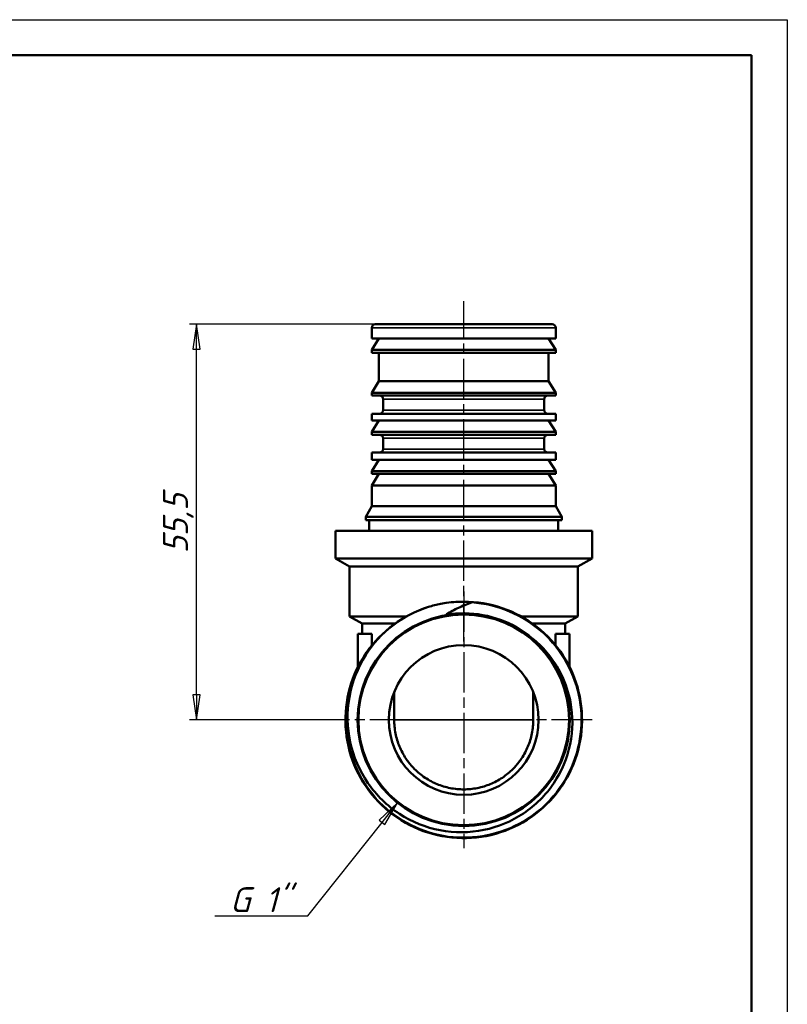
# Model space of a CAD drawing. Header units: millimetres. Extents: x -258 to 813, y -69 to 356.
# Tile 11 of 12: x 102 to 210, y 159 to 297. Entities that reach past the tile are written whole.
import ezdxf

# ---------------------------------------------------------------- set-up
doc = ezdxf.new("R2010")
doc.units = ezdxf.units.MM
doc.linetypes.add('CHAIN', pattern=[0.7087, 0.4724, -0.0591, 0.1181, -0.0591])
for name, color, linetype, lineweight in [('Видимые тонкие (ГОСТ)', 7, 'Continuous', 35), ('Видимый контур (ГОСТ)', 7, 'Continuous', 50), ('Кромка (ГОСТ)', 7, 'Continuous', 50), ('Маркер центра (ГОСТ)', 7, 'Continuous', 25), ('Осевая линия (ГОСТ)', 7, 'Continuous', 25), ('Размер (ГОСТ)', 7, 'Continuous', 25)]:
    doc.layers.add(name, color=color, linetype=linetype, lineweight=lineweight)
doc.styles.add('Обычный текст (ГОСТ)', font='GOST Common Italic.ttf')
doc.dimstyles.new('Обычный (ГОСТ)', dxfattribs={"dimtxt": 3.5, "dimasz": 3.5, "dimexe": 1, "dimexo": 0, "dimgap": 0.5, "dimtad": 1, "dimrnd": 1e-08, "dimtxsty": 'Обычный текст (ГОСТ)', "dimblk": 'Filled-1', "dimcen": 0.09, "dimdle": 15, "dimclrd": 256, "dimclre": 256, "dimclrt": 256, "dimazin": 2, "dimtfac": 0.714286, "dimtdec": 3, "dimtmove": 0, "dimatfit": 3, "dimfxl": 1, "dimtolj": 1, "dimlwd": 25, "dimlwe": 25, "dimarcsym": 0})

# ---------------------------------------------------------------- blocks, each defined once
blk = doc.blocks.new('Рамки ГОСТ_ граница 297x210')
at = {"layer": 'Кромка (ГОСТ)', "lineweight": 25}
for p, q in [((0, 297), (210, 297)), ((210, 297), (210, 0))]:
    blk.add_line(p, q, dxfattribs=at)
at = {"layer": 'Кромка (ГОСТ)'}
for p, q in [((205, 292), (20, 292)), ((205, 5), (205, 292))]:
    blk.add_line(p, q, dxfattribs=at)
blk = doc.blocks.new('Filled-1')
at = {"color": 0}
for p, q in [((0, 0), (-1, 0.143)), ((-1, 0.143), (-1, -0.143)), ((-1, 0), (0, 0)), ((-1, -0.143), (0, 0))]:
    blk.add_line(p, q, dxfattribs=at)
at = {"color": 0, "flags": 128}
blk.add_lwpolyline([(-1, -0.143), (0, 0), (-1, 0.143), (-1, -0.143)], dxfattribs=at)
at = {"color": 0}
blk.add_solid([(-1, -0.143), (0, 0), (-1, 0.143), (-1, -0.143)], dxfattribs=at)
blk = doc.blocks.new('*D9')
at = {"layer": 'Defpoints', "color": 0, "linetype": 'Continuous', "transparency": 16777216}
for p in [(164.61, 198.77), (155.34, 187.12)]:
    blk.add_point(p, dxfattribs=at)
at = {"layer": 'Размер (ГОСТ)', "linetype": 'Continuous', "lineweight": 25, "transparency": 16777216}
for p, q in [((142.73, 171.28), (153.16, 184.38)), ((129.7, 171.28), (142.73, 171.28))]:
    blk.add_line(p, q, dxfattribs=at)
at = {"layer": 'Размер (ГОСТ)', "linetype": 'Continuous', "lineweight": 25, "transparency": 16777216, "xscale": 3.5, "yscale": 3.5, "zscale": 3.5, "rotation": 51.4725101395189}
blk.add_blockref('Filled-1', (155.34, 187.12), dxfattribs=at)
at = {"layer": 'Размер (ГОСТ)', "linetype": 'Continuous', "lineweight": 25, "transparency": 16777216, "insert": (129.7, 175.29), "char_height": 3.5, "attachment_point": 1, "style": 'Обычный текст (ГОСТ)'}
blk.add_mtext('\\A1; \\fGOST Common|b0|i1;\\H3.5000;G 1"', dxfattribs=at)
blk = doc.blocks.new('*D10')
at = {"layer": 'Defpoints', "color": 0, "linetype": 'Continuous', "transparency": 16777216}
for p in [(127.12, 254.27), (152.21, 254.27), (146.61, 198.77)]:
    blk.add_point(p, dxfattribs=at)
at = {"layer": 'Размер (ГОСТ)', "linetype": 'Continuous', "lineweight": 25, "transparency": 16777216}
for p, q in [((152.21, 254.27), (126.12, 254.27)), ((127.12, 202.27), (127.12, 250.77)), ((146.61, 198.77), (126.12, 198.77))]:
    blk.add_line(p, q, dxfattribs=at)
at = {"layer": 'Размер (ГОСТ)', "linetype": 'Continuous', "lineweight": 25, "transparency": 16777216, "xscale": 3.5, "yscale": 3.5, "zscale": 3.5}
for p, rotation in [((127.12, 254.27), 90), ((127.12, 198.77), 270)]:
    blk.add_blockref('Filled-1', p, dxfattribs=dict(at, rotation=rotation))
at = {"layer": 'Размер (ГОСТ)', "linetype": 'Continuous', "lineweight": 25, "transparency": 16777216, "insert": (122.42, 222.12), "char_height": 3.5, "attachment_point": 1, "rotation": 90, "style": 'Обычный текст (ГОСТ)'}
blk.add_mtext('\\A1;55,5', dxfattribs=at)

msp = doc.modelspace()

# ---------------------------------------------------------------- linework, layer by layer
at = {"layer": 'Видимые тонкие (ГОСТ)'}
for p, q in [((151.7092, 253.7683), (177.5092, 253.7683)), ((153.3092, 243.7683), (175.9092, 243.7683)), ((153.3092, 242.2283), (175.9092, 242.2283)), ((153.3092, 238.2683), (175.9092, 238.2683)), ((153.3092, 236.7683), (175.9092, 236.7683)), ((154.8592, 198.7683), (156.8469, 198.7683)), ((156.8469, 198.7684), (156.8469, 198.7683)), ((156.8469, 198.7684), (172.3715, 198.7684)), ((172.3715, 198.7683), (172.3715, 198.7684)), ((172.3715, 198.7683), (174.3592, 198.7683))]:
    msp.add_line(p, q, dxfattribs=at)
for points, knots in [([(165.7087, 215.215), (169.3642, 214.9706), (172.9235, 213.4651), (175.6449, 211.0123), (178.3653, 208.5603), (180.2309, 205.1775), (180.853, 201.5683), (181.4749, 197.9603), (180.8502, 194.1494), (179.1089, 190.9288), (177.3682, 187.7092), (174.5229, 185.1002), (171.1648, 183.6446), (167.8077, 182.1894), (163.9598, 181.8962), (160.421, 182.8259), (156.8833, 183.7552), (153.6772, 185.9007), (151.4689, 188.8166), (149.2613, 191.7316), (148.0649, 195.3978), (148.1282, 199.0539), (148.1823, 202.1731), (149.153, 205.268), (150.8697, 207.8712)], [3.2083497, 3.2083497, 3.2083497, 3.2083497, 3.87513344, 3.87513344, 3.87513344, 4.54169499, 4.54169499, 4.54169499, 5.20803824, 5.20803824, 5.20803824, 5.87416707, 5.87416707, 5.87416707, 6.54008533, 6.54008533, 6.54008533, 7.20579689, 7.20579689, 7.20579689, 7.87130556, 7.87130556, 7.87130556, 8.43909909, 8.43909909, 8.43909909, 8.43909909]), ([(162.1968, 213.578), (165.5708, 214.1275), (169.1275, 213.4794), (172.0906, 211.7749), (173.6631, 210.8704), (175.0626, 209.6719), (176.2123, 208.2689)], [2.98012308, 2.98012308, 2.98012308, 2.98012308, 3.66358087, 3.66358087, 3.66358087, 4.02628203, 4.02628203, 4.02628203, 4.02628203])]:
    msp.add_open_spline(points, degree=3, knots=knots, dxfattribs=at)
at = {"layer": 'Видимый контур (ГОСТ)'}
for p, q in [((177.0092, 254.2683), (152.2092, 254.2683)), ((151.7092, 253.7683), (151.7092, 252.2683)), ((177.5092, 253.7683), (177.5092, 252.2683)), ((151.7092, 252.2683), (177.5092, 252.2683)), ((152.7092, 252.2683), (151.7092, 250.6683)), ((176.5092, 252.2683), (177.5092, 250.6683)), ((151.7092, 250.6683), (177.5092, 250.6683)), ((151.7092, 250.6683), (151.7092, 250.2683)), ((151.7092, 250.2683), (177.5092, 250.2683)), ((152.7092, 250.2683), (152.7092, 246.2683)), ((176.5092, 250.2683), (176.5092, 246.2683)), ((177.5092, 250.6683), (177.5092, 250.2683)), ((152.7092, 246.2683), (151.7092, 244.6683)), ((152.7092, 246.2683), (176.5092, 246.2683)), ((176.5092, 246.2683), (177.5092, 244.6683)), ((151.7092, 244.6683), (177.5092, 244.6683)), ((151.7092, 244.6683), (151.7092, 244.2683)), ((177.5092, 244.6683), (177.5092, 244.2683)), ((151.7092, 244.2683), (177.5092, 244.2683)), ((153.3092, 243.7683), (153.3092, 242.2283)), ((175.9092, 243.7683), (175.9092, 242.2283)), ((151.7092, 241.7283), (177.5092, 241.7283)), ((151.7092, 241.7283), (151.7092, 240.7683)), ((151.7092, 240.7683), (177.5092, 240.7683)), ((152.7092, 240.7683), (151.7092, 239.1683)), ((176.5092, 240.7683), (177.5092, 239.1683)), ((177.5092, 241.7283), (177.5092, 240.7683)), ((151.7092, 239.1683), (177.5092, 239.1683)), ((151.7092, 239.1683), (151.7092, 238.7683)), ((177.5092, 239.1683), (177.5092, 238.7683)), ((151.7092, 238.7683), (177.5092, 238.7683)), ((153.3092, 238.2683), (153.3092, 236.7683)), ((175.9092, 238.2683), (175.9092, 236.7683)), ((151.7092, 236.2683), (177.5092, 236.2683)), ((151.7092, 236.2683), (151.7092, 235.2683)), ((177.5092, 236.2683), (177.5092, 235.2683)), ((151.7092, 235.2683), (177.5092, 235.2683)), ((152.7092, 235.2683), (151.7092, 233.6683)), ((176.5092, 235.2683), (177.5092, 233.6683)), ((151.7092, 233.6683), (177.5092, 233.6683)), ((151.7092, 233.6683), (151.7092, 233.2683)), ((177.5092, 233.6683), (177.5092, 233.2683)), ((151.7092, 233.2683), (177.5092, 233.2683)), ((152.7092, 233.2683), (151.7092, 231.6683)), ((176.5092, 233.2683), (177.5092, 231.6683)), ((151.7092, 231.6683), (177.5092, 231.6683)), ((151.7092, 231.6683), (151.7092, 228.7683)), ((177.5092, 231.6683), (177.5092, 228.7683)), ((151.7092, 228.7683), (150.8592, 227.2683)), ((151.7092, 228.7683), (177.5092, 228.7683)), ((177.5092, 228.7683), (178.3592, 227.2683)), ((150.8592, 227.2683), (178.3592, 227.2683)), ((150.8592, 227.2683), (150.8592, 226.7683)), ((150.8592, 226.7683), (178.3592, 226.7683)), ((151.3592, 226.7683), (151.3592, 225.2683)), ((177.8592, 226.7683), (177.8592, 225.2683)), ((178.3592, 227.2683), (178.3592, 226.7683)), ((182.6092, 225.2683), (146.6092, 225.2683)), ((146.6092, 221.423), (146.6092, 225.2683)), ((182.6092, 221.423), (182.6092, 225.2683)), ((182.6092, 221.423), (146.6092, 221.423)), ((148.6092, 220.2683), (146.6092, 221.423)), ((180.6092, 220.2683), (182.6092, 221.423)), ((180.6092, 220.2683), (148.6092, 220.2683)), ((148.6092, 213.2787), (148.6092, 220.2683)), ((180.6092, 213.2787), (180.6092, 220.2683)), ((156.5463, 213.2787), (148.6092, 213.2787)), ((150.3592, 212.2683), (148.6092, 213.2787)), ((180.6092, 213.2787), (172.672, 213.2787)), ((178.8592, 212.2683), (180.6092, 213.2787)), ((150.3592, 212.2683), (154.9494, 212.2683)), ((150.3592, 212.2683), (150.3592, 210.8424)), ((174.2689, 212.2683), (178.8592, 212.2683)), ((178.8592, 212.2683), (178.8592, 210.8424)), ((149.7592, 210.8424), (151.7308, 210.8424)), ((149.7592, 206.187), (149.7592, 210.8424)), ((151.7308, 210.8424), (151.7308, 209.2425)), ((177.4875, 210.8424), (179.4592, 210.8424)), ((177.4875, 209.2425), (177.4875, 210.8424)), ((179.4592, 210.8424), (179.4592, 206.187)), ((154.8592, 202.6654), (154.8592, 198.7683)), ((174.3592, 198.7683), (174.3592, 202.6654))]:
    msp.add_line(p, q, dxfattribs=at)
for radius in [14.8879, 14.8879, 14.7726, 10.5]:
    msp.add_circle((164.6092, 198.7683), radius, dxfattribs=at)
for centre, radius, start, end in [((152.2092, 253.7683), 0.5, 90, 180), ((177.0092, 253.7683), 0.5, 0, 90), ((152.8092, 243.7683), 0.5, 0, 90), ((176.4092, 243.7683), 0.5, 90, 180), ((152.8092, 242.2283), 0.5, 270, 0), ((176.4092, 242.2283), 0.5, 180, 270), ((152.8092, 238.2683), 0.5, 0, 90), ((176.4092, 238.2683), 0.5, 90, 180), ((152.8092, 236.7683), 0.5, 270, 0), ((176.4092, 236.7683), 0.5, 180, 270), ((164.6092, 198.7683), 16.6, 104.328128, 107.352729)]:
    msp.add_arc(centre, radius, start, end, dxfattribs=at)
for points, knots in [([(160.5011, 214.852), (164.0692, 215.7633), (167.9399, 215.4425), (171.3093, 213.9561), (174.6776, 212.4701), (177.5234, 209.8289), (179.2559, 206.5806), (180.988, 203.3333), (181.5965, 199.5002), (180.9553, 195.8762), (180.3143, 192.2533), (178.4285, 188.8627), (175.6888, 186.407), (172.95, 183.9522), (169.3753, 182.4474), (165.7054, 182.2045), (162.0366, 181.9617), (158.296, 182.9815), (155.2581, 185.0527), (152.221, 187.1233), (149.9056, 190.2315), (148.7909, 193.7341), (147.6762, 197.2366), (147.7693, 201.1111), (149.0508, 204.556), (150.3316, 207.9991), (152.7914, 210.9911), (155.9217, 212.9136), (157.0906, 213.6315), (158.3502, 214.1985), (159.6599, 214.6057)], [2.89151964, 2.89151964, 2.89151964, 2.89151964, 3.55706817, 3.55706817, 3.55706817, 4.22239635, 4.22239635, 4.22239635, 4.88750805, 4.88750805, 4.88750805, 5.55240711, 5.55240711, 5.55240711, 6.21709739, 6.21709739, 6.21709739, 6.88158271, 6.88158271, 6.88158271, 7.54586687, 7.54586687, 7.54586687, 8.21012034, 8.21012034, 8.21012034, 8.87401355, 8.87401355, 8.87401355, 9.12191571, 9.12191571, 9.12191571, 9.12191571]), ([(150.8678, 207.872), (151.8649, 209.4456), (153.134, 210.8353), (156.1229, 213.1469), (157.834, 214.0411), (159.6582, 214.6128)], [-1.1327285, -1.1327285, -1.1327285, -1.1327285, -0.5734902, -0.5734902, 0, 0, 0, 0]), ([(160.5011, 214.852), (162.8044, 215.4381), (164.6054, 215.3502), (165.4343, 215.2818), (165.5895, 215.2614), (165.6802, 215.241), (165.697, 215.2368), (165.7111, 215.2308), (165.7142, 215.2293), (165.7174, 215.227), (165.7183, 215.2262), (165.7193, 215.2249), (165.7196, 215.2243), (165.7199, 215.2233), (165.72, 215.2228), (165.7198, 215.2218), (165.7196, 215.2213), (165.7188, 215.2201), (165.7181, 215.2194), (165.7153, 215.2174), (165.7123, 215.2161), (165.7087, 215.215)], [-0.111174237, -0.111174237, -0.111174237, -0.111174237, -0.034152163, -0.034152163, -0.008931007, -0.008931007, -0.004253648, -0.004253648, -0.002954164, -0.002954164, -0.0024254, -0.0024254, -0.002125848, -0.002125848, -0.001878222, -0.001878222, -0.001598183, -0.001598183, -0.001160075, -0.001160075, 0, 0, 0, 0]), ([(165.7087, 215.215), (165.0784, 215.0147), (164.4617, 214.7746), (163.2883, 214.2254), (162.731, 213.9196), (162.1968, 213.578)], [-0.397895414, -0.397895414, -0.397895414, -0.397895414, -0.195144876, -0.195144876, 0, 0, 0, 0]), ([(162.1968, 213.578), (162.1954, 213.577), (162.1938, 213.5759), (162.1914, 213.5739), (162.1903, 213.5728), (162.1892, 213.571), (162.1888, 213.5704), (162.1885, 213.5692), (162.1885, 213.5686), (162.1887, 213.5675), (162.189, 213.567), (162.1898, 213.5658), (162.1906, 213.5652), (162.1929, 213.5638), (162.1949, 213.563), (162.2053, 213.56), (162.2191, 213.5589), (162.2815, 213.5573), (162.3605, 213.5621), (162.6878, 213.587), (163.0239, 213.6191), (164.3843, 213.6942), (165.7023, 213.6993), (167.2504, 213.4202)], [-0.833437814, -0.833437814, -0.833437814, -0.833437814, -0.826645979, -0.826645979, -0.821063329, -0.821063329, -0.818083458, -0.818083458, -0.815777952, -0.815777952, -0.813285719, -0.813285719, -0.809571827, -0.809571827, -0.802403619, -0.802403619, -0.772729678, -0.772729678, -0.683084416, -0.683084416, -0.47191798, -0.47191798, 0, 0, 0, 0]), ([(167.2504, 213.4202), (168.9948, 213.1058), (170.6658, 212.4963), (173.7206, 210.7364), (175.075, 209.6091), (176.2187, 208.2743)], [-1.05931417, -1.05931417, -1.05931417, -1.05931417, -0.52734904, -0.52734904, 0, 0, 0, 0]), ([(176.2187, 208.2743), (177.0688, 207.2822), (177.7856, 206.1832), (178.9214, 203.8215), (179.3338, 202.5679), (179.9506, 199.3273), (179.9358, 197.3239), (179.1385, 193.4179), (178.3575, 191.5543), (176.1179, 188.2153), (174.6757, 186.7756), (171.3079, 184.518), (169.4112, 183.7272), (165.4052, 182.9105), (163.3331, 182.8989), (159.2836, 183.6708), (157.3464, 184.4531), (153.8647, 186.7233), (152.3573, 188.1946), (149.979, 191.6446), (149.1362, 193.5938), (148.2387, 197.7217), (148.1988, 199.862), (148.9416, 204.055), (149.7236, 206.0662), (150.8678, 207.872)], [-6.97708755, -6.97708755, -6.97708755, -6.97708755, -6.58436552, -6.58436552, -6.18939316, -6.18939316, -5.59291941, -5.59291941, -4.991451, -4.991451, -4.38498882, -4.38498882, -3.77353373, -3.77353373, -3.15708659, -3.15708659, -2.53564827, -2.53564827, -1.90921961, -1.90921961, -1.27780146, -1.27780146, -0.64139464, -0.64139464, 0, 0, 0, 0]), ([(156.8667, 192.8424), (156.7405, 193.0072), (156.6186, 193.1775), (156.1379, 193.897), (155.8316, 194.4813), (155.3711, 195.593), (155.1745, 196.2228), (154.9185, 197.5096), (154.8592, 198.1667), (154.8592, 198.7683)], [2.288829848, 2.288829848, 2.288829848, 2.288829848, 2.346408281, 2.346408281, 2.526899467, 2.526899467, 2.707397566, 2.707397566, 2.887885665, 2.887885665, 2.887885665, 2.887885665]), ([(174.3592, 198.7683), (174.3592, 198.1667), (174.2998, 197.5096), (174.0438, 196.2228), (173.8472, 195.593), (173.3867, 194.4813), (173.0804, 193.897), (172.5997, 193.1775), (172.4778, 193.0072), (172.3516, 192.8424)], [0.00001, 0.00001, 0.00001, 0.00001, 0.180498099, 0.180498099, 0.360996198, 0.360996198, 0.541487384, 0.541487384, 0.599065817, 0.599065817, 0.599065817, 0.599065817]), ([(156.8667, 192.8424), (157.136, 192.4905), (157.4252, 192.1637), (158.1403, 191.4486), (158.6469, 191.0259), (159.7378, 190.297), (160.3222, 189.9907), (161.4338, 189.5302), (162.0636, 189.3336), (163.3504, 189.0777), (164.0075, 189.0183), (165.2108, 189.0183), (165.8679, 189.0777), (167.1547, 189.3336), (167.7845, 189.5302), (168.8962, 189.9907), (169.4805, 190.297), (170.5714, 191.0259), (171.078, 191.4486), (171.7932, 192.1637), (172.0823, 192.4905), (172.3516, 192.8424)], [3.48696148, 3.48696148, 3.48696148, 3.48696148, 3.60987423, 3.60987423, 3.79036655, 3.79036655, 3.97085887, 3.97085887, 4.15135118, 4.15135118, 4.3318435, 4.3318435, 4.51233581, 4.51233581, 4.69282813, 4.69282813, 4.87332044, 4.87332044, 5.05381276, 5.05381276, 5.17672551, 5.17672551, 5.17672551, 5.17672551])]:
    msp.add_open_spline(points, degree=3, knots=knots, dxfattribs=at)
at = {"layer": 'Маркер центра (ГОСТ)', "linetype": 'CHAIN', "ltscale": 11.993792}
for p, q in [((164.6092, 216.7683), (164.6092, 180.7683)), ((182.6092, 198.7683), (146.6092, 198.7683))]:
    msp.add_line(p, q, dxfattribs=at)
at = {"layer": 'Осевая линия (ГОСТ)', "linetype": 'CHAIN', "ltscale": 11.993792}
msp.add_line((164.6092, 209.7683), (164.6092, 257.5077), dxfattribs=at)

# ---------------------------------------------------------------- block references
msp.add_blockref('Рамки ГОСТ_ граница 297x210', (0, 0))

# ---------------------------------------------------------------- dimensions: what is measured, and where the dimension line sits
at = {"layer": 'Размер (ГОСТ)', "linetype": 'Continuous', "lineweight": 25}
dim = msp.add_linear_dim(base=(127.122, 254.2683), p1=(146.6092, 198.7683), p2=(152.2092, 254.2683), angle=90, dimstyle='Обычный (ГОСТ)', override={"dimgap": 0.5, "dimdec": 2, "dimtol": 0, "dimlim": 0, "dimtp": 0, "dimtm": 0, "dimtdec": 3, "dimtofl": 0, "dimatfit": 1}, dxfattribs=at)
dim.commit()
dim.dimension.update_dxf_attribs({"geometry": '*D10', "text_midpoint": (127.122, 226.5183), "dimtype": 160})
dim = msp.add_radius_dim(center=(164.6092, 198.7683), mpoint=(155.3356, 187.1214), text=' \\fGOST Common|b0|i1;\\H3.5000;G 1"', dimstyle='Обычный (ГОСТ)', override={"dimgap": 0.5, "dimtih": 1, "dimtoh": 1, "dimdec": 2, "dimlfac": 1, "dimcen": 0, "dimtol": 0, "dimlim": 0, "dimtp": 0, "dimtm": 0, "dimtdec": 3, "dimtofl": 0}, dxfattribs=at)
dim.commit()
dim.dimension.update_dxf_attribs({"geometry": '*D9', "text_midpoint": (134.6075, 171.2844), "dimtype": 164})

doc.saveas('drawing.dxf')
